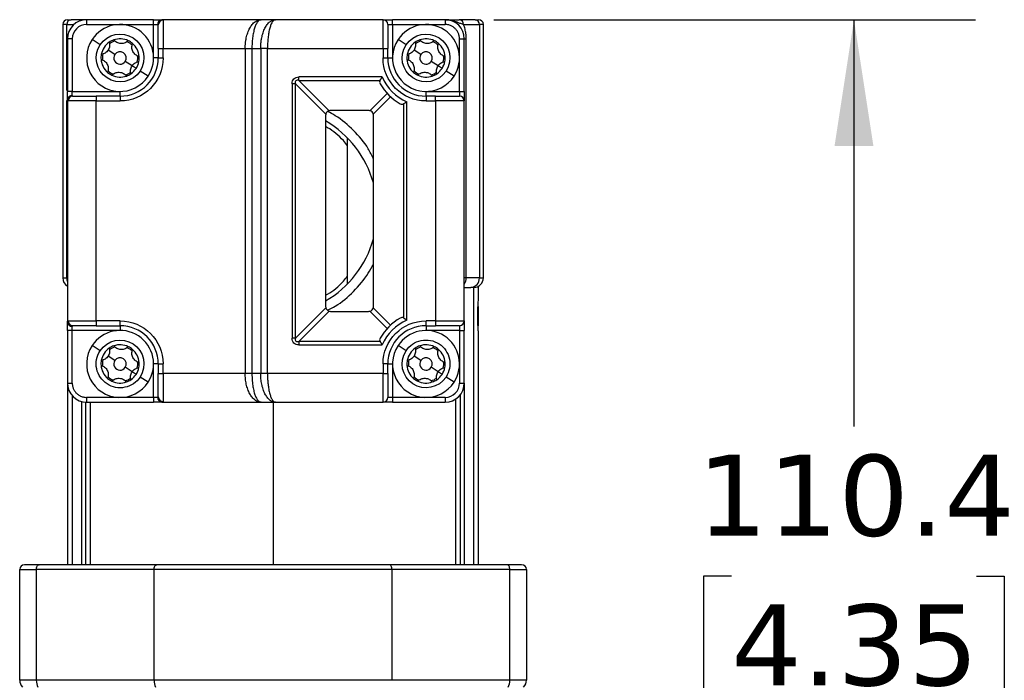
# Model space of a CAD drawing. Header units: millimetres. Extents: x 19 to 819, y 19 to 629.
# Tile 69 of 70: x 680 to 757, y 498 to 550. Entities that reach past the tile are written whole.
import ezdxf

# ---------------------------------------------------------------- set-up
doc = ezdxf.new("R2010")
doc.units = ezdxf.units.MM
doc.header["$LTSCALE"] = 3
doc.linetypes.add('SLD-Solid', pattern=[0])
doc.layers.add('DIMENSIONS', color=140, linetype='SLD-Solid', lineweight=25)
doc.styles.add('SLDTEXTSTYLE0', font='VERDANA.TTF')
doc.dimstyles.new('SLDDIMSTYLE9', dxfattribs={"dimtxt": 6.474023, "dimasz": 9.906, "dimexe": 0, "dimexo": 0.0625, "dimgap": 1.618506, "dimtad": 0, "dimtih": 1, "dimtoh": 1, "dimlfac": 1.333333, "dimrnd": 1e-09, "dimzin": 12, "dimdsep": 46, "dimtxsty": 'SLDTEXTSTYLE0', "dimsah": 1, "dimcen": 0.09, "dimadec": 0, "dimazin": 3, "dimtfac": 1, "dimtofl": 0, "dimtmove": 0, "dimatfit": 3, "dimfxl": 0, "dimfrac": 2, "dimtolj": 1, "dimtzin": 12, "dimarcsym": 0})

# ---------------------------------------------------------------- blocks, each defined once
blk = doc.blocks.new('_D_22')
at = {"layer": 'DIMENSIONS'}
for p, q in [((717.326, 550.011), (755.111, 550.011)), ((745.586, 550.011), (745.586, 518.112)), ((735.967, 506.373), (733.793, 506.373)), ((733.793, 506.373), (733.793, 496.084)), ((755.205, 506.373), (757.379, 506.373)), ((757.379, 506.373), (757.379, 496.084)), ((733.793, 496.084), (735.967, 496.084)), ((757.379, 496.084), (755.205, 496.084)), ((745.586, 467.236), (745.586, 494.635)), ((706.78, 467.236), (755.111, 467.236))]:
    blk.add_line(p, q, dxfattribs=at)
for points in [[(745.586, 550.011), (744.062, 540.105), (747.11, 540.105)], [(745.586, 467.236), (747.11, 477.142), (744.062, 477.142)]]:
    blk.add_solid(points, dxfattribs=at)
at = {"layer": 'DIMENSIONS', "char_height": 6.35, "attachment_point": 1, "style": 'SLDTEXTSTYLE0'}
for s, insert in [('110.4', (733.274, 515.888)), ('4.35', (735.967, 504.149))]:
    blk.add_mtext(s, dxfattribs=dict(at, insert=insert))

msp = doc.modelspace()

# ---------------------------------------------------------------- linework, layer by layer
for p, q in [((685.3911, 550.0106), (684.1682, 550.0106)), ((685.3911, 550.0106), (685.3911, 549.6356)), ((690.6411, 550.0106), (685.3911, 550.0106)), ((690.6411, 549.6356), (690.6411, 550.0106)), ((699.0731, 550.0106), (691.2906, 550.0106)), ((691.3911, 549.9652), (691.3911, 547.7606)), ((700.1981, 550.0106), (699.0731, 550.0106)), ((708.6411, 550.0106), (700.1981, 550.0106)), ((708.6411, 547.7606), (708.6411, 550.0106)), ((709.3911, 549.6356), (709.3911, 550.0106)), ((713.5161, 550.0106), (709.3911, 550.0106)), ((713.5161, 550.0106), (713.5161, 549.6356)), ((715.864, 550.0106), (714.6201, 550.0106)), ((683.8328, 549.6356), (683.5161, 549.6356)), ((683.5161, 549.6356), (683.5161, 529.7606)), ((683.8328, 549.6356), (684.399, 549.6356)), ((683.8328, 544.4459), (683.8328, 549.6356)), ((685.3911, 549.6356), (690.6411, 549.6356)), ((690.6411, 547.0106), (690.6411, 549.6356)), ((690.6411, 549.6356), (690.9659, 549.6356)), ((709.0161, 549.6356), (709.3911, 549.6356)), ((709.3911, 549.6356), (709.3911, 547.0106)), ((709.3911, 549.6356), (713.5161, 549.6356)), ((714.9556, 549.6356), (716.1994, 549.6356)), ((716.1994, 549.6356), (716.1994, 529.7606)), ((716.5161, 549.6356), (716.1994, 549.6356)), ((716.5161, 529.7606), (716.5161, 549.6356)), ((684.2661, 548.5106), (683.8911, 548.5106)), ((683.8911, 548.5106), (683.8911, 544.3856)), ((684.2661, 548.5106), (684.2661, 544.3856)), ((686.4464, 548.0362), (685.8185, 548.4464)), ((710.4464, 548.0362), (709.8185, 548.4464)), ((714.6411, 544.3856), (714.6411, 548.5106)), ((714.6411, 548.5106), (715.0161, 548.5106)), ((715.0161, 548.5106), (715.1745, 548.5106)), ((715.0161, 544.3856), (715.0161, 548.5106)), ((715.1745, 529.7606), (715.1745, 548.5106)), ((687.608, 547.2773), (687.0743, 547.626)), ((691.0161, 547.7606), (691.0161, 547.0106)), ((691.0161, 547.7606), (691.3911, 547.7606)), ((691.3911, 547.7606), (697.8305, 547.7606)), ((691.3911, 547.0106), (691.3911, 547.7606)), ((697.8305, 547.7606), (698.3608, 547.7606)), ((697.8305, 547.7606), (697.8305, 522.2606)), ((698.3608, 547.7606), (699.0464, 547.7606)), ((698.3608, 547.7606), (698.3608, 522.2606)), ((699.0464, 547.7606), (699.0464, 522.2606)), ((699.5768, 547.7606), (699.0464, 547.7606)), ((699.5768, 547.7606), (708.6411, 547.7606)), ((699.5768, 522.2606), (699.5768, 547.7606)), ((708.6411, 547.7606), (708.6411, 547.0106)), ((708.6411, 547.7606), (709.0161, 547.7606)), ((709.0161, 547.0106), (709.0161, 547.7606)), ((711.608, 547.2773), (711.0743, 547.626)), ((691.0161, 547.0106), (690.6411, 547.0106)), ((691.0161, 547.0106), (691.3911, 547.0106)), ((708.6411, 547.0106), (709.0161, 547.0106)), ((709.0161, 547.0106), (709.3911, 547.0106)), ((688.9579, 546.3953), (688.4242, 546.744)), ((689.2719, 546.1902), (688.9579, 546.3953)), ((712.9579, 546.3953), (712.4242, 546.744)), ((713.2719, 546.1902), (712.9579, 546.3953)), ((690.2137, 545.5749), (689.5858, 545.9851)), ((708.5769, 545.516), (702.0411, 545.516)), ((702.0411, 545.2508), (702.0411, 545.516)), ((714.2137, 545.5749), (713.5858, 545.9851)), ((701.5108, 544.9856), (701.5108, 525.0356)), ((701.776, 544.9856), (701.5108, 544.9856)), ((701.776, 525.0356), (701.776, 544.9856)), ((701.776, 544.9856), (704.1539, 542.6077)), ((702.0411, 545.2508), (708.4072, 545.2508)), ((704.4191, 542.8729), (702.0411, 545.2508)), ((684.2661, 544.3856), (683.8911, 544.3856)), ((684.2661, 544.0609), (684.2661, 544.3856)), ((684.2661, 544.3856), (688.0161, 544.3856)), ((686.1411, 544.0106), (686.1411, 543.6356)), ((688.0161, 544.0106), (686.1411, 544.0106)), ((688.0161, 544.0106), (688.0161, 544.3856)), ((688.0161, 544.0106), (688.0161, 543.6356)), ((708.9697, 544.2294), (707.6132, 542.8729)), ((707.8783, 542.6077), (709.2349, 543.9643)), ((712.0161, 544.0106), (712.0161, 544.3856)), ((712.0161, 544.3856), (714.6411, 544.3856)), ((712.0161, 544.0106), (712.0161, 543.6356)), ((712.7661, 544.0106), (712.0161, 544.0106)), ((712.7661, 543.6356), (712.7661, 544.0106)), ((714.6411, 544.3856), (714.6411, 544.0106)), ((714.6411, 544.3856), (715.0161, 544.3856)), ((683.8328, 529.7606), (683.8328, 543.6759)), ((683.8911, 543.7361), (683.8911, 526.2852)), ((686.1411, 543.6356), (683.9366, 543.6356)), ((686.1411, 526.3856), (686.1411, 543.6356)), ((686.1411, 543.6356), (688.0161, 543.6356)), ((710.2563, 543.4017), (710.2563, 526.6196)), ((710.5214, 526.4499), (710.5214, 543.5714)), ((712.0161, 543.6356), (712.7661, 543.6356)), ((712.7661, 543.6356), (712.7661, 526.3856)), ((715.0161, 543.6356), (712.7661, 543.6356)), ((715.0161, 526.3856), (715.0161, 543.6356)), ((704.1411, 542.5106), (704.1411, 527.5106)), ((707.5161, 542.8856), (704.5161, 542.8856)), ((707.8911, 527.5106), (707.8911, 542.5106)), ((705.8661, 529.3003), (705.8661, 540.721)), ((683.5161, 529.7606), (683.8328, 529.7606)), ((683.8911, 529.7606), (683.8328, 529.7606)), ((715.1745, 529.7606), (715.0161, 529.7606)), ((716.1994, 529.7606), (715.1745, 529.7606)), ((716.1411, 528.2188), (716.1411, 529.1111)), ((716.1994, 529.7606), (716.5161, 529.7606)), ((715.0161, 529.0106), (715.5286, 529.0106)), ((715.7478, 529.0106), (715.7478, 507.2606)), ((704.1539, 527.4136), (701.776, 525.0356)), ((702.0411, 524.7705), (704.4191, 527.1484)), ((704.5161, 527.1356), (707.5161, 527.1356)), ((707.6132, 527.1484), (708.9697, 525.7919)), ((709.2349, 526.057), (707.8783, 527.4136)), ((716.1411, 526.0106), (716.1411, 527.5106)), ((683.8911, 526.2763), (683.8911, 526.0632)), ((683.9366, 526.3856), (686.1411, 526.3856)), ((688.0161, 526.3856), (686.1411, 526.3856)), ((686.1411, 526.3856), (686.1411, 526.0106)), ((686.1411, 526.0106), (688.0161, 526.0106)), ((688.0161, 526.0106), (688.0161, 526.3856)), ((688.0161, 526.0106), (688.0161, 525.6356)), ((712.7661, 526.3856), (712.0161, 526.3856)), ((712.0161, 526.0106), (712.0161, 526.3856)), ((712.0161, 526.0106), (712.7661, 526.0106)), ((712.0161, 526.0106), (712.0161, 525.6356)), ((712.7661, 526.3856), (712.7661, 526.0106)), ((712.7661, 526.3856), (715.0161, 526.3856)), ((714.6411, 526.0106), (714.6411, 525.6356)), ((684.2661, 525.6356), (683.8911, 525.6356)), ((683.8911, 525.6356), (683.8911, 521.5106)), ((684.2661, 525.6356), (684.2661, 525.9604)), ((688.0161, 525.6356), (684.2661, 525.6356)), ((684.2661, 521.5106), (684.2661, 525.6356)), ((714.6411, 525.6356), (712.0161, 525.6356)), ((714.6411, 525.6356), (715.0161, 525.6356)), ((714.6411, 525.6356), (714.6411, 521.5106)), ((715.0161, 521.5106), (715.0161, 525.6356)), ((716.1411, 507.2606), (716.1411, 525.3026)), ((701.776, 525.0356), (701.5108, 525.0356)), ((708.4072, 524.7705), (702.0411, 524.7705)), ((702.0411, 524.7705), (702.0411, 524.5053)), ((702.0411, 524.5053), (708.5769, 524.5053)), ((686.4464, 524.0362), (685.8185, 524.4464)), ((710.4464, 524.0362), (709.8185, 524.4464)), ((687.608, 523.2773), (687.0743, 523.626)), ((690.6411, 520.3856), (690.6411, 523.0106)), ((691.0161, 523.0106), (690.6411, 523.0106)), ((691.0161, 523.0106), (691.0161, 522.2606)), ((691.0161, 523.0106), (691.3911, 523.0106)), ((691.3911, 522.2606), (691.3911, 523.0106)), ((708.6411, 523.0106), (708.6411, 522.2606)), ((709.0161, 523.0106), (708.6411, 523.0106)), ((709.0161, 522.2606), (709.0161, 523.0106)), ((709.0161, 523.0106), (709.3911, 523.0106)), ((709.3911, 523.0106), (709.3911, 520.3856)), ((711.608, 523.2773), (711.0743, 523.626)), ((688.9579, 522.3953), (688.4242, 522.744)), ((689.2719, 522.1902), (688.9579, 522.3953)), ((691.0161, 522.2606), (691.3911, 522.2606)), ((697.8305, 522.2606), (691.3911, 522.2606)), ((691.3911, 522.2606), (691.3911, 520.0561)), ((698.3608, 522.2606), (697.8305, 522.2606)), ((699.0464, 522.2606), (698.3608, 522.2606)), ((699.5768, 522.2606), (699.0464, 522.2606)), ((708.6411, 522.2606), (699.5768, 522.2606)), ((708.6411, 522.2606), (709.0161, 522.2606)), ((708.6411, 520.0106), (708.6411, 522.2606)), ((712.9579, 522.3953), (712.4242, 522.744)), ((713.2719, 522.1902), (712.9579, 522.3953)), ((683.8911, 521.5106), (683.8911, 507.2606)), ((683.8911, 521.5106), (684.2661, 521.5106)), ((690.2137, 521.5749), (689.5858, 521.9851)), ((714.2137, 521.5749), (713.5858, 521.9851)), ((714.6411, 521.5106), (715.0161, 521.5106)), ((715.0161, 521.5106), (715.0161, 507.2606)), ((714.7178, 507.2606), (714.7178, 520.6129)), ((684.2844, 507.2606), (684.2844, 520.4981)), ((685.0161, 507.2606), (685.0161, 520.0583)), ((685.3144, 520.0126), (685.3144, 507.2606)), ((690.6411, 520.3856), (685.3911, 520.3856)), ((685.3911, 520.3856), (685.3911, 520.0106)), ((685.3911, 520.0106), (690.6411, 520.0106)), ((685.673, 520.0106), (685.673, 507.2606)), ((690.9659, 520.3856), (690.6411, 520.3856)), ((690.6411, 520.3856), (690.6411, 520.0106)), ((691.2906, 520.0106), (699.0731, 520.0106)), ((699.0731, 520.0106), (700.1981, 520.0106)), ((700.0161, 520.0106), (700.0161, 507.2606)), ((700.1981, 520.0106), (708.6411, 520.0106)), ((709.3911, 520.3856), (709.0161, 520.3856)), ((709.3911, 520.3856), (709.3911, 520.0106)), ((713.5161, 520.3856), (709.3911, 520.3856)), ((709.3911, 520.0106), (713.5161, 520.0106)), ((713.5161, 520.3856), (713.5161, 520.0106)), ((714.3593, 507.2606), (714.3593, 520.27)), ((680.1411, 506.8856), (681.4441, 506.8856)), ((680.1411, 498.1963), (680.1411, 506.8856)), ((690.6823, 506.8856), (681.4441, 506.8856)), ((681.4441, 506.8856), (681.4441, 498.1963)), ((690.8944, 507.2606), (681.6562, 507.2606)), ((709.35, 506.8856), (690.6823, 506.8856)), ((690.6823, 498.1963), (690.6823, 506.8856)), ((718.3761, 507.2606), (709.1378, 507.2606)), ((709.35, 498.1963), (709.35, 506.8856)), ((718.5882, 506.8856), (709.35, 506.8856)), ((718.5882, 498.1963), (718.5882, 506.8856)), ((718.5882, 506.8856), (719.8911, 506.8856)), ((719.8911, 506.8856), (719.8911, 498.1963)), ((681.4441, 498.1963), (680.1411, 498.1963)), ((690.6823, 498.1963), (681.4441, 498.1963)), ((709.35, 498.1963), (690.6823, 498.1963)), ((718.5882, 498.1963), (709.35, 498.1963)), ((719.8911, 498.1963), (718.5882, 498.1963))]:
    msp.add_line(p, q)
at = {"flags": 128}
for points in [[(681.4441, 506.8856), (681.4481, 506.9588), (681.4602, 507.0292), (681.4798, 507.094), (681.5062, 507.1508), (681.5383, 507.1975), (681.575, 507.2321), (681.6148, 507.2534), (681.6562, 507.2606)], [(690.6823, 506.8856), (690.6863, 506.9588), (690.6984, 507.0292), (690.718, 507.094), (690.7444, 507.1508), (690.7765, 507.1975), (690.8132, 507.2321), (690.853, 507.2534), (690.8944, 507.2606)], [(709.35, 506.8856), (709.3459, 506.9588), (709.3338, 507.0292), (709.3142, 507.094), (709.2878, 507.1508), (709.2557, 507.1975), (709.219, 507.2321), (709.1792, 507.2534), (709.1378, 507.2606)], [(718.5882, 506.8856), (718.5841, 506.9588), (718.572, 507.0292), (718.5524, 507.094), (718.5261, 507.1508), (718.4939, 507.1975), (718.4572, 507.2321), (718.4174, 507.2534), (718.3761, 507.2606)]]:
    msp.add_lwpolyline(points, dxfattribs=at)
for centre, radius, start, end in [((683.8911, 549.6356), 0.375, 90, 180), ((684.1892, 549.6544), 0.3569, 93.367623, 183.011747), ((685.3911, 548.5106), 1.5, 90, 180), ((691.3177, 549.6591), 0.3526, 94.40195, 183.811261), ((691.3874, 549.5939), 0.3713, 89.421276, 179.409342), ((708.6411, 549.6356), 0.375, 0, 90), ((713.5161, 548.5106), 1.5, 0, 90), ((714.5992, 549.6544), 0.3569, 356.988253, 86.632377), ((715.843, 549.6544), 0.3569, 356.988253, 86.632377), ((716.1411, 549.6356), 0.375, 0, 90), ((688.0161, 547.0106), 2.625, 326.84238, 146.84238), ((712.0161, 547.0106), 2.625, 326.84238, 146.84238), ((688.0161, 547.0106), 2.625, 146.84238, 326.84238), ((688.0161, 547.0106), 1.5, 109.174025, 124.510735), ((688.0161, 547.0106), 1.5, 64.510735, 109.174025), ((712.0161, 547.0106), 2.625, 146.84238, 326.84238), ((712.0161, 547.0106), 1.5, 109.174025, 124.510735), ((712.0161, 547.0106), 1.5, 64.510735, 109.174025), ((688.0161, 547.0106), 1.5, 124.510735, 169.174025), ((688.0161, 547.0106), 1.3875, 107.195387, 126.489373), ((688.0161, 547.0106), 1.3875, 47.195387, 66.489373), ((688.0161, 547.0106), 1.5, 49.174025, 64.510735), ((688.0161, 547.0106), 1.5, 4.510735, 49.174025), ((712.0161, 547.0106), 1.5, 124.510735, 169.174025), ((712.0161, 547.0106), 1.3875, 107.195387, 126.489373), ((712.0161, 547.0106), 1.3875, 47.195387, 66.489373), ((712.0161, 547.0106), 1.5, 49.174025, 64.510735), ((712.0161, 547.0106), 1.5, 4.510735, 49.174025), ((688.0161, 547.0106), 1.5, 169.174025, 184.510735), ((688.0161, 547.0106), 1.5, 184.510735, 229.174025), ((688.0161, 547.0106), 1.3875, 167.195387, 186.489373), ((688.0161, 547.0106), 0.4875, 146.84238, 326.84238), ((688.0161, 547.0106), 0.4875, 326.84238, 146.84238), ((688.0161, 547.0106), 3, 270, 0), ((688.0161, 547.0106), 1.3875, 347.195387, 6.489373), ((688.0161, 547.0106), 1.5, 349.174025, 4.510735), ((712.0161, 547.0106), 3, 180, 270), ((712.0161, 547.0106), 1.5, 169.174025, 184.510735), ((712.0161, 547.0106), 1.5, 184.510735, 229.174025), ((712.0161, 547.0106), 1.3875, 167.195387, 186.489373), ((712.0161, 547.0106), 0.4875, 146.84238, 326.84238), ((712.0161, 547.0106), 0.4875, 326.84238, 146.84238), ((712.0161, 547.0106), 1.3875, 347.195387, 6.489373), ((712.0161, 547.0106), 1.5, 349.174025, 4.510735), ((688.0161, 547.0106), 1.5, 304.510735, 326.84238), ((688.0161, 547.0106), 1.5, 326.84238, 349.174025), ((712.0161, 547.0106), 1.5, 304.510735, 326.84238), ((712.0161, 547.0106), 1.5, 326.84238, 349.174025), ((688.0161, 547.0106), 1.5, 229.174025, 244.510735), ((688.0161, 547.0106), 1.3875, 227.195387, 246.489373), ((688.0161, 547.0106), 1.5, 244.510735, 289.174025), ((688.0161, 547.0106), 1.3875, 287.195387, 306.489373), ((688.0161, 547.0106), 1.5, 289.174025, 304.510735), ((712.0161, 547.0106), 1.5, 229.174025, 244.510735), ((712.0161, 547.0106), 1.3875, 227.195387, 246.489373), ((712.0161, 547.0106), 1.5, 244.510735, 289.174025), ((712.0161, 547.0106), 1.3875, 287.195387, 306.489373), ((712.0161, 547.0106), 1.5, 289.174025, 304.510735), ((712.0161, 547.0106), 4.125, 209.400351, 240.599649), ((684.2427, 543.7091), 0.3526, 86.188739, 175.59805), ((684.3078, 543.6394), 0.3713, 90.590658, 180.578724), ((714.6411, 543.6356), 0.375, 0, 90), ((704.5161, 542.5106), 0.375, 165, 180), ((704.5161, 542.5106), 0.375, 105, 165), ((704.5161, 542.5106), 0.375, 90, 105), ((707.5161, 542.5106), 0.375, 75, 90), ((707.5161, 542.5106), 0.375, 15, 75), ((707.5161, 542.5106), 0.375, 0, 15), ((700.0161, 535.0106), 8.175, 15.570104, 59.696049), ((700.0161, 535.0106), 8.175, 300.303951, 344.429896), ((684.2661, 529.7606), 0.75, 180, 240), ((684.6553, 529.759), 0.8225, 179.883666, 201.699281), ((714.3725, 529.7552), 0.802, 323.372112, 0.390969), ((715.4867, 529.7231), 0.7137, 273.367623, 3.011747), ((715.7661, 529.7606), 0.75, 270, 0), ((704.5161, 527.5106), 0.375, 180, 195), ((704.5161, 527.5106), 0.375, 195, 255), ((704.5161, 527.5106), 0.375, 255, 270), ((707.5161, 527.5106), 0.375, 270, 285), ((707.5161, 527.5106), 0.375, 285, 345), ((707.5161, 527.5106), 0.375, 345, 0), ((684.2427, 526.3122), 0.3526, 184.40195, 273.811261), ((684.3078, 526.3819), 0.3713, 179.421276, 269.409342), ((688.0161, 523.0106), 3, 0, 90), ((712.0161, 523.0106), 4.125, 119.400351, 150.599649), ((712.0161, 523.0106), 3, 90, 180), ((714.6411, 526.3856), 0.375, 270, 0), ((688.0161, 523.0106), 2.625, 326.84238, 146.84238), ((712.0161, 523.0106), 2.625, 326.84238, 146.84238), ((688.0161, 523.0106), 1.5, 64.510735, 109.174025), ((712.0161, 523.0106), 1.5, 64.510735, 109.174025), ((688.0161, 523.0106), 2.625, 146.84238, 326.84238), ((688.0161, 523.0106), 1.5, 124.510735, 169.174025), ((688.0161, 523.0106), 1.5, 109.174025, 124.510735), ((688.0161, 523.0106), 1.3875, 107.195387, 126.489373), ((688.0161, 523.0106), 1.3875, 47.195387, 66.489373), ((688.0161, 523.0106), 1.5, 49.174025, 64.510735), ((688.0161, 523.0106), 1.5, 4.510735, 49.174025), ((712.0161, 523.0106), 2.625, 146.84238, 326.84238), ((712.0161, 523.0106), 1.5, 124.510735, 169.174025), ((712.0161, 523.0106), 1.5, 109.174025, 124.510735), ((712.0161, 523.0106), 1.3875, 107.195387, 126.489373), ((712.0161, 523.0106), 1.3875, 47.195387, 66.489373), ((712.0161, 523.0106), 1.5, 49.174025, 64.510735), ((712.0161, 523.0106), 1.5, 4.510735, 49.174025), ((688.0161, 523.0106), 1.5, 169.174025, 184.510735), ((688.0161, 523.0106), 1.3875, 167.195387, 186.489373), ((688.0161, 523.0106), 0.4875, 146.84238, 326.84238), ((688.0161, 523.0106), 0.4875, 326.84238, 146.84238), ((688.0161, 523.0106), 1.3875, 347.195387, 6.489373), ((688.0161, 523.0106), 1.5, 349.174025, 4.510735), ((712.0161, 523.0106), 1.5, 169.174025, 184.510735), ((712.0161, 523.0106), 1.3875, 167.195387, 186.489373), ((712.0161, 523.0106), 0.4875, 146.84238, 326.84238), ((712.0161, 523.0106), 0.4875, 326.84238, 146.84238), ((712.0161, 523.0106), 1.3875, 347.195387, 6.489373), ((712.0161, 523.0106), 1.5, 349.174025, 4.510735), ((688.0161, 523.0106), 1.5, 184.510735, 229.174025), ((688.0161, 523.0106), 1.5, 304.510735, 326.84238), ((688.0161, 523.0106), 1.5, 326.84238, 349.174025), ((712.0161, 523.0106), 1.5, 184.510735, 229.174025), ((712.0161, 523.0106), 1.5, 304.510735, 326.84238), ((712.0161, 523.0106), 1.5, 326.84238, 349.174025), ((685.3911, 521.5106), 1.5, 180, 270), ((688.0161, 523.0106), 1.5, 229.174025, 244.510735), ((688.0161, 523.0106), 1.3875, 227.195387, 246.489373), ((688.0161, 523.0106), 1.5, 244.510735, 289.174025), ((688.0161, 523.0106), 1.3875, 287.195387, 306.489373), ((688.0161, 523.0106), 1.5, 289.174025, 304.510735), ((712.0161, 523.0106), 1.5, 229.174025, 244.510735), ((712.0161, 523.0106), 1.3875, 227.195387, 246.489373), ((712.0161, 523.0106), 1.5, 244.510735, 289.174025), ((712.0161, 523.0106), 1.3875, 287.195387, 306.489373), ((712.0161, 523.0106), 1.5, 289.174025, 304.510735), ((713.5161, 521.5106), 1.5, 270, 0), ((691.3177, 520.3622), 0.3526, 176.188739, 265.59805), ((691.3874, 520.4274), 0.3713, 180.590658, 270.578724), ((708.6411, 520.3856), 0.375, 270, 0), ((680.5161, 506.8856), 0.375, 90, 180), ((719.5161, 506.8856), 0.375, 0, 90), ((680.8911, 498.1963), 0.75, 180, 225), ((682.5438, 498.1743), 1.1, 178.852017, 207.522764), ((691.782, 498.1743), 1.1, 178.852017, 207.522764), ((717.4884, 498.1743), 1.1, 332.477236, 1.147983), ((719.1411, 498.1963), 0.75, 315, 0)]:
    msp.add_arc(centre, radius, start, end)
for points in [[(683.8911, 550.0106), (683.8911, 550.0106), (683.986, 550.0106), (684.1682, 550.0106)], [(690.6411, 550.0106), (690.909, 550.0106), (691.1567, 550.0106), (691.2906, 550.0106)], [(708.6411, 550.0106), (708.6411, 550.0106), (708.9772, 550.0106), (709.3911, 550.0106)], [(715.864, 550.0106), (716.0462, 550.0106), (716.1411, 550.0106), (716.1411, 550.0106)], [(685.3911, 549.6356), (684.7702, 549.6356), (684.2661, 549.1316), (684.2661, 548.5106)], [(691.0161, 549.5978), (691.0161, 549.6243), (690.9989, 549.6356), (690.9659, 549.6356)], [(709.0161, 549.6356), (709.0161, 549.6356), (709.0161, 548.7955), (709.0161, 547.7606)], [(691.3911, 547.0106), (691.3911, 545.1479), (689.8788, 543.6356), (688.0161, 543.6356)], [(712.0161, 543.6356), (710.1534, 543.6356), (708.6411, 545.1479), (708.6411, 547.0106)], [(708.5769, 545.516), (708.9554, 544.6449), (709.6504, 543.9499), (710.5214, 543.5714)], [(683.8911, 543.7361), (683.8911, 543.8701), (683.8911, 544.1177), (683.8911, 544.3856)], [(684.2661, 544.0609), (684.2661, 544.0279), (684.2775, 544.0106), (684.304, 544.0106)], [(712.7661, 544.0106), (713.801, 544.0106), (714.6411, 544.0106), (714.6411, 544.0106)], [(715.0161, 544.3856), (715.0161, 543.9717), (715.0161, 543.6356), (715.0161, 543.6356)], [(683.8911, 525.6356), (683.8911, 525.9036), (683.8911, 526.1512), (683.8911, 526.2852)], [(684.304, 526.0106), (684.2775, 526.0106), (684.2661, 525.9934), (684.2661, 525.9604)], [(688.0161, 526.3856), (689.8788, 526.3856), (691.3911, 524.8734), (691.3911, 523.0106)], [(710.5214, 526.4499), (709.6504, 526.0714), (708.9554, 525.3763), (708.5769, 524.5053)], [(708.6411, 523.0106), (708.6411, 524.8734), (710.1534, 526.3856), (712.0161, 526.3856)], [(714.6411, 526.0106), (714.6411, 526.0106), (713.801, 526.0106), (712.7661, 526.0106)], [(709.0161, 522.2606), (709.0161, 521.2258), (709.0161, 520.3856), (709.0161, 520.3856)], [(713.5161, 520.3856), (714.137, 520.3856), (714.6411, 520.8897), (714.6411, 521.5106)], [(691.2906, 520.0106), (691.1567, 520.0106), (690.909, 520.0106), (690.6411, 520.0106)], [(690.9659, 520.3856), (690.9989, 520.3856), (691.0161, 520.397), (691.0161, 520.4235)], [(709.3911, 520.0106), (708.9772, 520.0106), (708.6411, 520.0106), (708.6411, 520.0106)], [(681.6562, 507.2606), (680.9427, 507.2606), (680.5161, 507.2606), (680.5161, 507.2606)], [(719.5161, 507.2606), (719.5161, 507.2606), (719.0896, 507.2606), (718.3761, 507.2606)]]:
    msp.add_open_spline(points, degree=3)
for points, knots in [([(691.2906, 550.0106), (691.3013, 550.0104), (691.3225, 550.01), (691.3474, 550.0065), (691.367, 550.0006), (691.3809, 549.9918), (691.3896, 549.9804), (691.3906, 549.9703), (691.3911, 549.9652)], [0, 0, 0, 0, 0.1645192, 0.3286158, 0.493263, 0.6594244, 0.8280376, 1, 1, 1, 1]), ([(697.8305, 547.7606), (697.8308, 547.8006), (697.8315, 547.8808), (697.837, 548.0008), (697.8459, 548.1206), (697.8584, 548.2397), (697.8744, 548.3578), (697.8941, 548.4746), (697.9381, 548.6934), (698.0282, 549.0067), (698.1863, 549.3587), (698.3853, 549.6528), (698.5602, 549.8192), (698.705, 549.912), (698.8092, 549.9622), (698.9339, 550.0022), (699.0245, 550.0077), (699.0731, 550.0106)], [0, 0, 0, 0, 0.0316712, 0.0634803, 0.0954547, 0.1276216, 0.1600074, 0.1926383, 0.2255396, 0.3477315, 0.4788534, 0.6037576, 0.7455599, 0.7930824, 0.8513294, 0.9203023, 1, 1, 1, 1]), ([(699.0731, 550.0106), (699.0587, 550.0099), (699.0307, 550.0083), (698.9902, 549.9965), (698.9527, 549.9795), (698.9184, 549.9581), (698.8872, 549.9337), (698.8591, 549.9076), (698.834, 549.8807), (698.7713, 549.806), (698.6782, 549.6527), (698.565, 549.3587), (698.4738, 549.0067), (698.4182, 548.6667), (698.3879, 548.3886), (698.3723, 548.1813), (698.3626, 547.9715), (698.3614, 547.8307), (698.3608, 547.7606)], [0, 0, 0, 0, 0.0412017, 0.0797206, 0.1155567, 0.1487101, 0.1791811, 0.2069699, 0.2320772, 0.2545034, 0.3962988, 0.5212127, 0.652328, 0.7745293, 0.8319077, 0.8885182, 0.9445008, 1, 1, 1, 1]), ([(699.0464, 547.7606), (699.0468, 547.8006), (699.0474, 547.8807), (699.0525, 548.0007), (699.0607, 548.1204), (699.0722, 548.2395), (699.0871, 548.3577), (699.1053, 548.4744), (699.1459, 548.6919), (699.2282, 549.003), (699.3749, 549.3556), (699.5583, 549.6507), (699.7223, 549.8186), (699.8564, 549.9119), (699.9525, 549.9622), (700.0686, 550.0022), (700.1529, 550.0077), (700.1981, 550.0106)], [0, 0, 0, 0, 0.033334, 0.0667913, 0.1003791, 0.1341046, 0.1679747, 0.2019966, 0.236177, 0.3618437, 0.4941706, 0.6178073, 0.7558734, 0.8017001, 0.8576649, 0.9237658, 1, 1, 1, 1]), ([(700.1981, 550.0106), (700.1855, 550.0099), (700.1612, 550.0083), (700.1262, 549.9965), (700.0937, 549.9795), (700.0638, 549.9581), (700.0365, 549.9337), (700.0118, 549.9075), (699.9896, 549.8807), (699.9344, 549.8055), (699.8533, 549.6506), (699.7538, 549.3556), (699.675, 549.003), (699.6266, 548.6648), (699.6005, 548.3881), (699.5869, 548.1809), (699.5784, 547.9713), (699.5773, 547.8307), (699.5768, 547.7606)], [0, 0, 0, 0, 0.0393974, 0.0762596, 0.1105867, 0.1423786, 0.1716352, 0.1983567, 0.2225431, 0.2441946, 0.3822507, 0.5058956, 0.6382125, 0.7638875, 0.8235791, 0.8828032, 0.9415974, 1, 1, 1, 1]), ([(714.9556, 549.6356), (714.8464, 549.6629), (714.7581, 549.6935), (714.5995, 549.7523), (714.5294, 549.7804), (714.3329, 549.8563), (714.2205, 549.8955), (713.8995, 549.9853), (713.7087, 550.0106), (713.5161, 550.0106)], [0, 0, 0, 0, 0.125, 0.125, 0.25, 0.25, 0.5, 0.5, 1, 1, 1, 1]), ([(713.5161, 550.0106), (713.5716, 550.0106), (713.627, 550.0106), (713.7445, 550.0106), (713.8063, 550.0106), (713.9488, 550.0106), (714.0279, 550.0106), (714.1906, 550.0106), (714.2523, 550.0106), (714.4058, 550.0106), (714.4974, 550.0106), (714.6201, 550.0106)], [0, 0, 0, 0, 0.25, 0.25, 0.5, 0.5, 0.75, 0.75, 0.875, 0.875, 1, 1, 1, 1]), ([(691.0161, 547.7606), (691.0161, 548.1928), (691.0161, 548.6118), (691.0161, 549.2813), (691.0161, 549.5113), (691.0161, 549.5978)], [0, 0, 0, 0, 0.5, 0.5, 1, 1, 1, 1]), ([(714.6411, 548.5106), (714.6405, 548.5391), (714.6393, 548.5957), (714.6295, 548.6799), (714.6137, 548.763), (714.5915, 548.8448), (714.5471, 548.9703), (714.4634, 549.1328), (714.3171, 549.3114), (714.1384, 549.4578), (713.9592, 549.5503), (713.7967, 549.6032), (713.6576, 549.6307), (713.5634, 549.634), (713.5161, 549.6356)], [0, 0, 0, 0, 0.04827744, 0.09615912, 0.14392008, 0.19183742, 0.24018556, 0.37000302, 0.50004808, 0.62986564, 0.75991081, 0.84010542, 0.91970701, 1, 1, 1, 1]), ([(715.1745, 548.5106), (715.1742, 548.5427), (715.1736, 548.607), (715.1688, 548.7032), (715.1611, 548.799), (715.1503, 548.8946), (715.1365, 548.9899), (715.1137, 549.1177), (715.0773, 549.2761), (715.0225, 549.4615), (714.9783, 549.5765), (714.9556, 549.6356)], [0, 0, 0, 0, 0.0766897, 0.1535498, 0.2309676, 0.3093221, 0.3889789, 0.4702862, 0.6378668, 0.813746, 1, 1, 1, 1]), ([(686.4464, 548.0362), (687.0124, 548.9025), (688.1753, 549.1463), (689.908, 548.0143), (690.1518, 546.8515), (689.5858, 545.9851)], [0, 0, 0, 0, 0.5, 0.5, 1, 1, 1, 1]), ([(688.6616, 548.3646), (688.5905, 548.2902), (688.504, 548.23), (688.3051, 548.1483), (688.1921, 548.1279), (687.9669, 548.1399), (687.8552, 548.1727), (687.6661, 548.2757), (687.5861, 548.3455), (687.5235, 548.4274)], [0, 0, 0, 0, 0.25, 0.25, 0.5, 0.5, 0.75, 0.75, 1, 1, 1, 1]), ([(710.4464, 548.0362), (711.0124, 548.9025), (712.1753, 549.1463), (713.908, 548.0143), (714.1518, 546.8515), (713.5858, 545.9851)], [0, 0, 0, 0, 0.5, 0.5, 1, 1, 1, 1]), ([(712.6616, 548.3646), (712.5905, 548.2902), (712.504, 548.23), (712.3051, 548.1483), (712.1921, 548.1279), (711.9669, 548.1399), (711.8552, 548.1727), (711.6661, 548.2757), (711.5861, 548.3455), (711.5235, 548.4274)], [0, 0, 0, 0, 0.25, 0.25, 0.5, 0.5, 0.75, 0.75, 1, 1, 1, 1]), ([(689.5858, 545.9851), (689.0198, 545.1188), (687.8569, 544.875), (686.1243, 546.007), (685.8804, 547.1698), (686.4464, 548.0362)], [0, 0, 0, 0, 0.5, 0.5, 1, 1, 1, 1]), ([(687.0743, 547.626), (687.0117, 547.5301), (686.9287, 547.4518), (686.745, 547.3398), (686.645, 547.3056), (686.5428, 547.2924)], [0, 0, 0, 0, 0.5, 0.5, 1, 1, 1, 1]), ([(687.1663, 548.2467), (687.1952, 548.1478), (687.2041, 548.0428), (687.1754, 547.8297), (687.1369, 547.7218), (687.0743, 547.626)], [0, 0, 0, 0, 0.5, 0.5, 1, 1, 1, 1]), ([(689.5115, 547.1286), (689.4114, 547.153), (689.316, 547.1978), (689.1458, 547.3292), (689.0717, 547.4168), (688.9694, 547.6179), (688.942, 547.731), (688.9367, 547.9463), (688.9571, 548.0505), (688.9968, 548.1457)], [0, 0, 0, 0, 0.25, 0.25, 0.5, 0.5, 0.75, 0.75, 1, 1, 1, 1]), ([(713.5858, 545.9851), (713.0198, 545.1188), (711.8569, 544.875), (710.1243, 546.007), (709.8804, 547.1698), (710.4464, 548.0362)], [0, 0, 0, 0, 0.5, 0.5, 1, 1, 1, 1]), ([(711.0743, 547.626), (711.0117, 547.5301), (710.9287, 547.4518), (710.745, 547.3398), (710.645, 547.3056), (710.5428, 547.2924)], [0, 0, 0, 0, 0.5, 0.5, 1, 1, 1, 1]), ([(711.1663, 548.2467), (711.1952, 548.1478), (711.2041, 548.0428), (711.1754, 547.8297), (711.1369, 547.7218), (711.0743, 547.626)], [0, 0, 0, 0, 0.5, 0.5, 1, 1, 1, 1]), ([(713.5115, 547.1286), (713.4114, 547.153), (713.316, 547.1978), (713.1458, 547.3292), (713.0717, 547.4168), (712.9694, 547.6179), (712.942, 547.731), (712.9367, 547.9463), (712.9571, 548.0505), (712.9968, 548.1457)], [0, 0, 0, 0, 0.25, 0.25, 0.5, 0.5, 0.75, 0.75, 1, 1, 1, 1]), ([(686.5208, 546.8927), (686.6208, 546.8683), (686.7162, 546.8235), (686.8864, 546.6921), (686.9606, 546.6045), (687.0628, 546.4034), (687.0902, 546.2903), (687.0956, 546.075), (687.0751, 545.9708), (687.0355, 545.8756)], [0, 0, 0, 0, 0.25, 0.25, 0.5, 0.5, 0.75, 0.75, 1, 1, 1, 1]), ([(710.5208, 546.8927), (710.6208, 546.8683), (710.7162, 546.8235), (710.8864, 546.6921), (710.9606, 546.6045), (711.0628, 546.4034), (711.0902, 546.2903), (711.0956, 546.075), (711.0751, 545.9708), (711.0355, 545.8756)], [0, 0, 0, 0, 0.25, 0.25, 0.5, 0.5, 0.75, 0.75, 1, 1, 1, 1]), ([(688.866, 545.7746), (688.837, 545.8735), (688.8282, 545.9785), (688.8568, 546.1916), (688.8953, 546.2995), (688.9579, 546.3953)], [0, 0, 0, 0, 0.5, 0.5, 1, 1, 1, 1]), ([(688.9579, 546.3953), (689.0206, 546.4912), (689.1036, 546.5695), (689.2873, 546.6815), (689.3873, 546.7157), (689.4894, 546.7289)], [0, 0, 0, 0, 0.5, 0.5, 1, 1, 1, 1]), ([(712.866, 545.7746), (712.837, 545.8735), (712.8282, 545.9785), (712.8568, 546.1916), (712.8953, 546.2995), (712.9579, 546.3953)], [0, 0, 0, 0, 0.5, 0.5, 1, 1, 1, 1]), ([(712.9579, 546.3953), (713.0206, 546.4912), (713.1036, 546.5695), (713.2873, 546.6815), (713.3873, 546.7157), (713.4894, 546.7289)], [0, 0, 0, 0, 0.5, 0.5, 1, 1, 1, 1]), ([(687.3706, 545.6567), (687.4418, 545.7311), (687.5283, 545.7913), (687.7271, 545.873), (687.8401, 545.8934), (688.0654, 545.8814), (688.1771, 545.8486), (688.3662, 545.7456), (688.4462, 545.6758), (688.5088, 545.5939)], [0, 0, 0, 0, 0.25, 0.25, 0.5, 0.5, 0.75, 0.75, 1, 1, 1, 1]), ([(701.5108, 544.9856), (701.5108, 545.1463), (701.5603, 545.2813), (701.7455, 545.4664), (701.8805, 545.516), (702.0411, 545.516)], [0, 0, 0, 0, 0.5, 0.5, 1, 1, 1, 1]), ([(708.4072, 545.2508), (708.4145, 545.2625), (708.4297, 545.2867), (708.4562, 545.3287), (708.4879, 545.3788), (708.5285, 545.4416), (708.5595, 545.4893), (708.5769, 545.516)], [0, 0, 0, 0, 0.1544546, 0.3208386, 0.4994085, 0.7190707, 1, 1, 1, 1]), ([(711.3706, 545.6567), (711.4418, 545.7311), (711.5283, 545.7913), (711.7271, 545.873), (711.8401, 545.8934), (712.0654, 545.8814), (712.1771, 545.8486), (712.3662, 545.7456), (712.4462, 545.6758), (712.5088, 545.5939)], [0, 0, 0, 0, 0.25, 0.25, 0.5, 0.5, 0.75, 0.75, 1, 1, 1, 1]), ([(702.0411, 545.2508), (701.9339, 545.2776), (701.8523, 545.2671), (701.7597, 545.1745), (701.7492, 545.0929), (701.776, 544.9856)], [0, 0, 0, 0, 0.5, 0.5, 1, 1, 1, 1]), ([(708.4072, 545.2508), (708.3809, 545.2088), (708.3738, 545.1626), (708.3825, 545.0725), (708.3985, 545.028), (708.4224, 544.9856)], [0, 0, 0, 0, 0.5, 0.5, 1, 1, 1, 1]), ([(684.304, 544.0106), (684.3904, 544.0106), (684.6205, 544.0106), (685.29, 544.0106), (685.709, 544.0106), (686.1411, 544.0106)], [0, 0, 0, 0, 0.5, 0.5, 1, 1, 1, 1]), ([(683.9366, 543.6356), (683.9315, 543.6362), (683.9214, 543.6372), (683.9099, 543.6459), (683.9012, 543.6597), (683.8953, 543.6794), (683.8917, 543.7043), (683.8913, 543.7255), (683.8911, 543.7361)], [0, 0, 0, 0, 0.17196241, 0.34057558, 0.506737, 0.67138423, 0.83548082, 1, 1, 1, 1]), ([(709.9911, 543.4169), (710.0334, 543.3931), (710.0772, 543.3772), (710.1683, 543.3683), (710.2144, 543.3755), (710.2563, 543.4017)], [0, 0, 0, 0, 0.5, 0.5, 1, 1, 1, 1]), ([(710.5214, 543.5714), (710.503, 543.5594), (710.4687, 543.537), (710.4216, 543.5066), (710.3695, 543.473), (710.3127, 543.4371), (710.2744, 543.4131), (710.2563, 543.4017)], [0, 0, 0, 0, 0.1942367, 0.3612142, 0.5009556, 0.7640114, 1, 1, 1, 1]), ([(707.8911, 539.1131), (707.7635, 539.378), (707.3691, 540.1963), (706.3583, 541.356), (705.2461, 542.2997), (704.5159, 542.7096), (704.3208, 542.8192)], [0, 0, 0, 0, 0.1683312, 0.5200134, 0.8716956, 1, 1, 1, 1]), ([(705.8661, 540.1142), (705.7571, 540.2533), (705.318, 540.8136), (704.7142, 541.3217), (704.189, 541.589), (704.1411, 541.6134)], [0, 0, 0, 0, 0.23082968, 0.92982534, 1, 1, 1, 1]), ([(704.2848, 527.2218), (704.4928, 527.3231), (705.2528, 527.6935), (706.3613, 528.6699), (707.3309, 529.8162), (707.7606, 530.5859), (707.8911, 530.8199)], [0, 0, 0, 0, 0.1339344, 0.4893837, 0.8448329, 1, 1, 1, 1]), ([(704.1411, 528.4079), (704.189, 528.4323), (704.7142, 528.6996), (705.318, 529.2077), (705.7571, 529.768), (705.8661, 529.9071)], [0, 0, 0, 0, 0.0701747, 0.7691703, 1, 1, 1, 1]), ([(715.7661, 529.0106), (715.7654, 529.0106), (715.764, 529.0106), (715.7522, 529.0106), (715.7335, 529.0106), (715.6983, 529.0106), (715.6375, 529.0106), (715.5649, 529.0106), (715.5286, 529.0106)], [0, 0, 0, 0, 0.1251631, 0.2499538, 0.3747937, 0.5001037, 0.7499539, 1, 1, 1, 1]), ([(716.1411, 525.3025), (716.1411, 525.3026), (716.1402, 525.3119), (716.1368, 525.3484), (716.1343, 525.376), (716.128, 525.4481), (716.1243, 525.4923), (716.116, 525.5968), (716.1115, 525.6578), (716.1025, 525.7916), (716.098, 525.8647), (716.0896, 526.0237), (716.0856, 526.1091), (716.076, 526.3737), (716.0721, 526.5677), (716.0721, 526.856), (716.073, 526.9536), (716.0766, 527.1426), (716.0791, 527.2342), (716.0856, 527.4118), (716.0895, 527.4974), (716.0979, 527.6555), (716.1024, 527.7292), (716.1115, 527.8644), (716.116, 527.9241), (716.1242, 528.0286), (716.128, 528.0737), (716.1343, 528.1456), (716.1368, 528.1727), (716.1402, 528.2094), (716.1411, 528.2188), (716.1411, 528.2188)], [0, 0, 0, 0, 0.0625, 0.0625, 0.125, 0.125, 0.1875, 0.1875, 0.25, 0.25, 0.3125, 0.3125, 0.375, 0.375, 0.5, 0.5, 0.5625, 0.5625, 0.625, 0.625, 0.6875, 0.6875, 0.75, 0.75, 0.8125, 0.8125, 0.875, 0.875, 0.9375, 0.9375, 1, 1, 1, 1]), ([(683.8911, 526.2852), (683.8913, 526.2958), (683.8917, 526.317), (683.8953, 526.3419), (683.9012, 526.3616), (683.9099, 526.3754), (683.9214, 526.3841), (683.9315, 526.3851), (683.9366, 526.3856)], [0, 0, 0, 0, 0.16451918, 0.32861577, 0.493263, 0.65942442, 0.82803759, 1, 1, 1, 1]), ([(686.1411, 526.0106), (685.709, 526.0106), (685.29, 526.0106), (684.6205, 526.0106), (684.3904, 526.0106), (684.304, 526.0106)], [0, 0, 0, 0, 0.5, 0.5, 1, 1, 1, 1]), ([(710.2563, 526.6196), (710.2142, 526.6459), (710.1681, 526.653), (710.078, 526.6442), (710.0335, 526.6283), (709.9911, 526.6044)], [0, 0, 0, 0, 0.5, 0.5, 1, 1, 1, 1]), ([(710.2563, 526.6196), (710.268, 526.6123), (710.2922, 526.5971), (710.3342, 526.5706), (710.3842, 526.5388), (710.4471, 526.4983), (710.4947, 526.4673), (710.5214, 526.4499)], [0, 0, 0, 0, 0.1544546, 0.3208386, 0.4994085, 0.7190707, 1, 1, 1, 1]), ([(715.0161, 526.3856), (715.0161, 526.3856), (715.0161, 526.3066), (715.0161, 526.0253), (715.0161, 525.8346), (715.0161, 525.6356)], [0, 0, 0, 0, 0.5, 0.5, 1, 1, 1, 1]), ([(686.4464, 524.0362), (687.0124, 524.9025), (688.1753, 525.1463), (689.908, 524.0143), (690.1518, 522.8515), (689.5858, 521.9851)], [0, 0, 0, 0, 0.5, 0.5, 1, 1, 1, 1]), ([(702.0411, 524.5053), (701.8805, 524.5053), (701.7455, 524.5549), (701.5603, 524.74), (701.5108, 524.875), (701.5108, 525.0356)], [0, 0, 0, 0, 0.5, 0.5, 1, 1, 1, 1]), ([(701.776, 525.0356), (701.7492, 524.9284), (701.7597, 524.8468), (701.8523, 524.7542), (701.9339, 524.7437), (702.0411, 524.7705)], [0, 0, 0, 0, 0.5, 0.5, 1, 1, 1, 1]), ([(708.4224, 525.0356), (708.3985, 524.9933), (708.3827, 524.9496), (708.3737, 524.8585), (708.381, 524.8124), (708.4072, 524.7705)], [0, 0, 0, 0, 0.5, 0.5, 1, 1, 1, 1]), ([(708.4072, 524.7705), (708.4149, 524.7581), (708.4312, 524.7319), (708.4601, 524.6855), (708.4942, 524.6318), (708.5338, 524.5709), (708.5621, 524.5277), (708.5769, 524.5053)], [0, 0, 0, 0, 0.1633164, 0.3450166, 0.5451383, 0.7635502, 1, 1, 1, 1]), ([(710.4464, 524.0362), (710.7184, 524.4525), (711.1446, 524.7437), (712.118, 524.9478), (712.6253, 524.8523), (713.4579, 524.3084), (713.7492, 523.8821), (713.9533, 522.9088), (713.8578, 522.4014), (713.5858, 521.9851)], [0, 0, 0, 0, 0.25, 0.25, 0.5, 0.5, 0.75, 0.75, 1, 1, 1, 1]), ([(689.5858, 521.9851), (689.3138, 521.5688), (688.8876, 521.2776), (687.9142, 521.0735), (687.4069, 521.169), (686.5743, 521.7129), (686.2831, 522.1392), (686.079, 523.1125), (686.1744, 523.6199), (686.4464, 524.0362)], [0, 0, 0, 0, 0.25, 0.25, 0.5, 0.5, 0.75, 0.75, 1, 1, 1, 1]), ([(687.1663, 524.2467), (687.1952, 524.1478), (687.2041, 524.0428), (687.1754, 523.8297), (687.1369, 523.7218), (687.0743, 523.626)], [0, 0, 0, 0, 0.5, 0.5, 1, 1, 1, 1]), ([(688.6616, 524.3646), (688.5905, 524.2902), (688.504, 524.23), (688.3051, 524.1483), (688.1921, 524.1279), (687.9669, 524.1399), (687.8552, 524.1727), (687.6661, 524.2757), (687.5861, 524.3455), (687.5235, 524.4274)], [0, 0, 0, 0, 0.25, 0.25, 0.5, 0.5, 0.75, 0.75, 1, 1, 1, 1]), ([(689.5115, 523.1286), (689.4114, 523.153), (689.316, 523.1978), (689.1458, 523.3292), (689.0717, 523.4168), (688.9694, 523.6179), (688.942, 523.731), (688.9367, 523.9463), (688.9571, 524.0505), (688.9968, 524.1457)], [0, 0, 0, 0, 0.25, 0.25, 0.5, 0.5, 0.75, 0.75, 1, 1, 1, 1]), ([(713.5858, 521.9851), (713.0198, 521.1188), (711.8569, 520.875), (710.1243, 522.007), (709.8804, 523.1698), (710.4464, 524.0362)], [0, 0, 0, 0, 0.5, 0.5, 1, 1, 1, 1]), ([(711.1663, 524.2467), (711.1952, 524.1478), (711.2041, 524.0428), (711.1754, 523.8297), (711.1369, 523.7218), (711.0743, 523.626)], [0, 0, 0, 0, 0.5, 0.5, 1, 1, 1, 1]), ([(712.6616, 524.3646), (712.5905, 524.2902), (712.504, 524.23), (712.3051, 524.1483), (712.1921, 524.1279), (711.9669, 524.1399), (711.8552, 524.1727), (711.6661, 524.2757), (711.5861, 524.3455), (711.5235, 524.4274)], [0, 0, 0, 0, 0.25, 0.25, 0.5, 0.5, 0.75, 0.75, 1, 1, 1, 1]), ([(713.5115, 523.1286), (713.4114, 523.153), (713.316, 523.1978), (713.1458, 523.3292), (713.0717, 523.4168), (712.9694, 523.6179), (712.942, 523.731), (712.9367, 523.9463), (712.9571, 524.0505), (712.9968, 524.1457)], [0, 0, 0, 0, 0.25, 0.25, 0.5, 0.5, 0.75, 0.75, 1, 1, 1, 1]), ([(687.0743, 523.626), (687.0117, 523.5301), (686.9287, 523.4518), (686.745, 523.3398), (686.645, 523.3056), (686.5428, 523.2924)], [0, 0, 0, 0, 0.5, 0.5, 1, 1, 1, 1]), ([(711.0743, 523.626), (711.0117, 523.5301), (710.9287, 523.4518), (710.745, 523.3398), (710.645, 523.3056), (710.5428, 523.2924)], [0, 0, 0, 0, 0.5, 0.5, 1, 1, 1, 1]), ([(686.5208, 522.8927), (686.6208, 522.8683), (686.7162, 522.8235), (686.8864, 522.6921), (686.9606, 522.6045), (687.0628, 522.4034), (687.0902, 522.2903), (687.0956, 522.075), (687.0751, 521.9708), (687.0355, 521.8756)], [0, 0, 0, 0, 0.25, 0.25, 0.5, 0.5, 0.75, 0.75, 1, 1, 1, 1]), ([(688.866, 521.7746), (688.837, 521.8735), (688.8282, 521.9785), (688.8568, 522.1916), (688.8953, 522.2995), (688.9579, 522.3953)], [0, 0, 0, 0, 0.5, 0.5, 1, 1, 1, 1]), ([(688.9579, 522.3953), (689.0206, 522.4912), (689.1036, 522.5695), (689.2873, 522.6815), (689.3873, 522.7157), (689.4894, 522.7289)], [0, 0, 0, 0, 0.5, 0.5, 1, 1, 1, 1]), ([(691.0161, 520.4235), (691.0161, 520.51), (691.0161, 520.74), (691.0161, 521.4095), (691.0161, 521.8285), (691.0161, 522.2606)], [0, 0, 0, 0, 0.5, 0.5, 1, 1, 1, 1]), ([(699.0731, 520.0106), (699.048, 520.0114), (698.9994, 520.013), (698.9293, 520.0248), (698.8643, 520.0418), (698.8045, 520.0632), (698.7499, 520.0876), (698.7005, 520.1137), (698.6562, 520.1406), (698.5463, 520.2153), (698.3852, 520.3686), (698.1863, 520.6626), (698.0282, 521.0146), (697.9304, 521.3546), (697.8779, 521.6327), (697.8507, 521.84), (697.8336, 522.0498), (697.8315, 522.1906), (697.8305, 522.2606)], [0, 0, 0, 0, 0.0412017, 0.0797206, 0.1155567, 0.1487101, 0.1791811, 0.2069699, 0.2320772, 0.2545034, 0.3962988, 0.5212127, 0.652328, 0.7745293, 0.8319077, 0.8885182, 0.9445008, 1, 1, 1, 1]), ([(698.3608, 522.2606), (698.361, 522.2207), (698.3614, 522.1405), (698.3645, 522.0205), (698.3696, 521.9007), (698.3767, 521.7816), (698.3859, 521.6635), (698.3972, 521.5467), (698.4225, 521.3279), (698.4738, 521.0146), (698.565, 520.6626), (698.6781, 520.3685), (698.7795, 520.2021), (698.8617, 520.1093), (698.9209, 520.0591), (698.9929, 520.0191), (699.0451, 520.0136), (699.0731, 520.0106)], [0, 0, 0, 0, 0.0316712, 0.0634803, 0.0954547, 0.1276216, 0.1600074, 0.1926383, 0.2255396, 0.3477315, 0.4788534, 0.6037576, 0.7455599, 0.7930824, 0.8513294, 0.9203023, 1, 1, 1, 1]), ([(700.1981, 520.0106), (700.1748, 520.0114), (700.1296, 520.013), (700.0643, 520.0248), (700.0039, 520.0418), (699.9484, 520.0632), (699.8979, 520.0876), (699.8524, 520.1138), (699.8116, 520.1406), (699.7095, 520.2158), (699.5583, 520.3707), (699.3749, 520.6657), (699.2282, 521.0183), (699.1388, 521.3565), (699.0903, 521.6332), (699.0651, 521.8404), (699.0493, 522.05), (699.0474, 522.1906), (699.0464, 522.2606)], [0, 0, 0, 0, 0.0393974, 0.0762596, 0.1105867, 0.1423786, 0.1716352, 0.1983567, 0.2225431, 0.2441946, 0.3822507, 0.5058956, 0.6382125, 0.7638875, 0.8235791, 0.8828032, 0.9415974, 1, 1, 1, 1]), ([(699.5768, 522.2606), (699.577, 522.2207), (699.5773, 522.1406), (699.5801, 522.0206), (699.5845, 521.9009), (699.5907, 521.7818), (699.5988, 521.6636), (699.6086, 521.5469), (699.6304, 521.3294), (699.675, 521.0183), (699.7538, 520.6657), (699.8533, 520.3706), (699.9412, 520.2027), (700.014, 520.1094), (700.0661, 520.0591), (700.1285, 520.0191), (700.1738, 520.0136), (700.1981, 520.0106)], [0, 0, 0, 0, 0.033334, 0.0667913, 0.1003791, 0.1341046, 0.1679747, 0.2019966, 0.236177, 0.3618437, 0.4941706, 0.6178073, 0.7558734, 0.8017001, 0.8576649, 0.9237658, 1, 1, 1, 1]), ([(710.5208, 522.8927), (710.6208, 522.8683), (710.7162, 522.8235), (710.8864, 522.6921), (710.9606, 522.6045), (711.0628, 522.4034), (711.0902, 522.2903), (711.0956, 522.075), (711.0751, 521.9708), (711.0355, 521.8756)], [0, 0, 0, 0, 0.25, 0.25, 0.5, 0.5, 0.75, 0.75, 1, 1, 1, 1]), ([(712.866, 521.7746), (712.837, 521.8735), (712.8282, 521.9785), (712.8568, 522.1916), (712.8953, 522.2995), (712.9579, 522.3953)], [0, 0, 0, 0, 0.5, 0.5, 1, 1, 1, 1]), ([(712.9579, 522.3953), (713.0206, 522.4912), (713.1036, 522.5695), (713.2873, 522.6815), (713.3873, 522.7157), (713.4894, 522.7289)], [0, 0, 0, 0, 0.5, 0.5, 1, 1, 1, 1]), ([(684.2661, 521.5106), (684.2667, 521.4822), (684.2679, 521.4256), (684.2778, 521.3414), (684.2935, 521.2583), (684.3157, 521.1765), (684.3601, 521.051), (684.4438, 520.8885), (684.5902, 520.7099), (684.7688, 520.5635), (684.948, 520.471), (685.1105, 520.4181), (685.2497, 520.3906), (685.3438, 520.3873), (685.3911, 520.3856)], [0, 0, 0, 0, 0.0482774, 0.0961591, 0.1439201, 0.1918374, 0.2401856, 0.370003, 0.5000481, 0.6298656, 0.7599108, 0.8401054, 0.919707, 1, 1, 1, 1]), ([(687.3706, 521.6567), (687.4418, 521.7311), (687.5283, 521.7913), (687.7271, 521.873), (687.8401, 521.8934), (688.0654, 521.8814), (688.1771, 521.8486), (688.3662, 521.7456), (688.4462, 521.6758), (688.5088, 521.5939)], [0, 0, 0, 0, 0.25, 0.25, 0.5, 0.5, 0.75, 0.75, 1, 1, 1, 1]), ([(711.3706, 521.6567), (711.4418, 521.7311), (711.5283, 521.7913), (711.7271, 521.873), (711.8401, 521.8934), (712.0654, 521.8814), (712.1771, 521.8486), (712.3662, 521.7456), (712.4462, 521.6758), (712.5088, 521.5939)], [0, 0, 0, 0, 0.25, 0.25, 0.5, 0.5, 0.75, 0.75, 1, 1, 1, 1]), ([(691.3911, 520.0561), (691.3906, 520.051), (691.3896, 520.0409), (691.3809, 520.0295), (691.367, 520.0207), (691.3474, 520.0148), (691.3225, 520.0113), (691.3013, 520.0109), (691.2906, 520.0106)], [0, 0, 0, 0, 0.1719624, 0.3405756, 0.506737, 0.6713842, 0.8354808, 1, 1, 1, 1]), ([(709.1378, 507.2606), (706.4526, 507.2606), (703.2724, 507.2606), (696.7598, 507.2606), (693.5796, 507.2606), (690.8944, 507.2606)], [0, 0, 0, 0, 0.5, 0.5, 1, 1, 1, 1])]:
    msp.add_open_spline(points, degree=3, knots=knots)

# ---------------------------------------------------------------- dimensions: what is measured, and where the dimension line sits
at = {"layer": 'DIMENSIONS'}
dim = msp.add_linear_dim(base=(745.5861, 550.0106), p1=(702.9704, 467.2359), p2=(713.5161, 550.0106), angle=90, dimstyle='SLDDIMSTYLE9', dxfattribs=at)
dim.commit()
dim.dimension.update_dxf_attribs({"geometry": '_D_22', "text_midpoint": (745.5861, 506.3735), "dimtype": 160})

doc.saveas('drawing.dxf')
